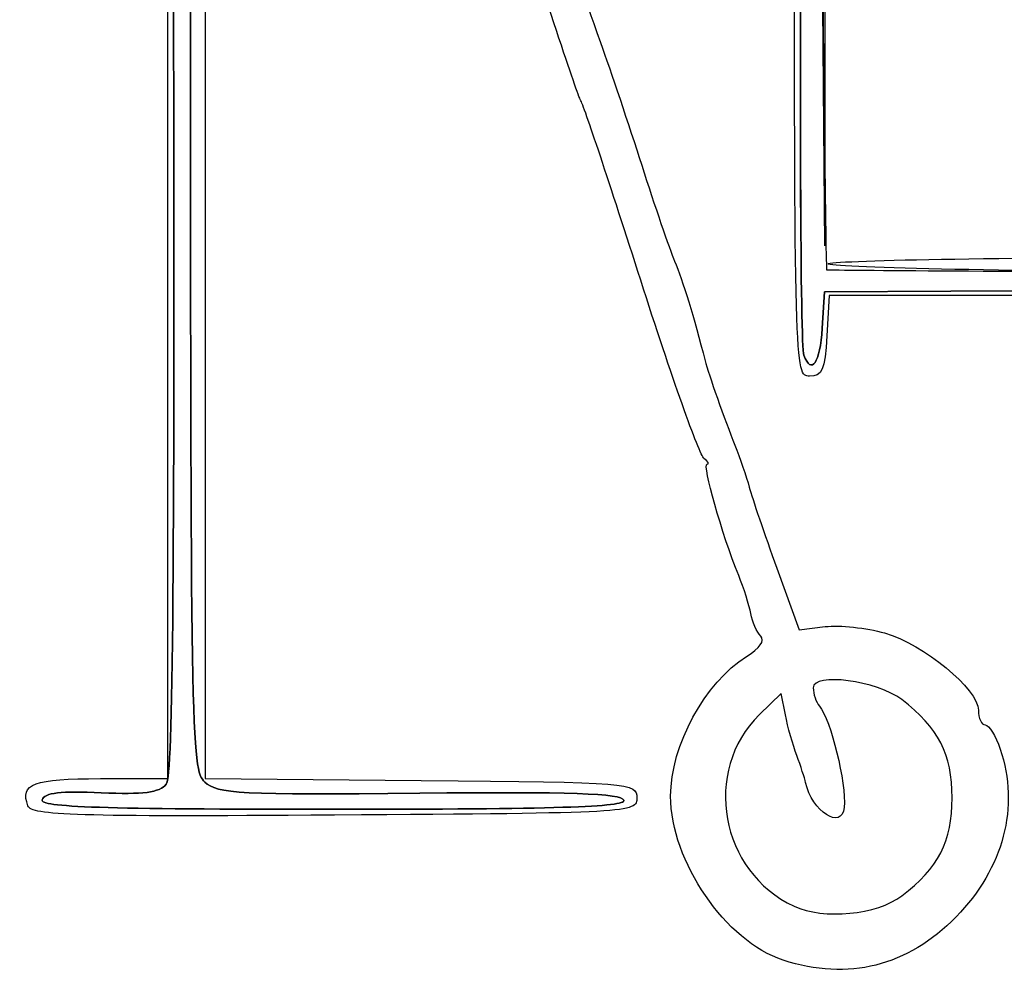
# Model space of a CAD drawing. Header units: millimetres. Extents: x 13 to 91, y 16 to 144.
# Tile 9 of 16: x 26 to 36, y 118 to 128. Entities that reach past the tile are written whole.
import ezdxf

# ---------------------------------------------------------------- set-up
doc = ezdxf.new("R2010")
doc.units = ezdxf.units.MM
doc.layers.add('Layer_1', color=7, linetype='CONTINUOUS')

msp = doc.modelspace()

# ---------------------------------------------------------------- linework, layer by layer
at = {"layer": 'Layer_1', "color": 7}
for points in [[(26.642669, 120.190717), (27.354016, 120.190717), (27.354016, 129.162457), (27.354016, 138.134196), (26.896544, 138.158557)], [(27.956251, 138.142304), (27.751817, 138.142304), (27.751817, 129.167756), (27.751817, 120.193208), (30.039176, 120.171658)], [(34.316743, 130.99416), (34.317937, 125.836125), (34.276955, 130.912931)], [(34.29128, 124.962915), (34.315542, 125.348752), (38.333337, 125.371252)], [(38.333337, 125.371248), (34.315542, 125.348748), (34.291292, 124.962911)], [(42.550033, 124.793688), (42.550033, 125.308137), (38.456835, 125.308137), (34.363638, 125.308137), (34.339587, 124.881686)], [(33.809432, 122.421032), (34.045767, 121.767722), (34.324009, 121.800888)], [(33.901106, 120.865445), (33.856274, 121.093414), (33.626661, 120.868818)]]:
    msp.add_lwpolyline(points, dxfattribs=at)
for points in [[(26.022342, 119.967337)], [(32.189147, 119.96169)], [(25.87295, 119.901605)], [(35.13521, 118.948063)], [(33.87796, 118.266692)]]:
    msp.add_lwpolyline(points, close=True, dxfattribs=at)
for points in [[(34.096816, 124.678609), (34.018536, 124.894311), (34.076997, 135.948954), (34.156422, 135.9491)], [(34.15641, 135.969348), (34.077025, 135.949), (34.018665, 124.893926), (34.096804, 124.678613)], [(34.278396, 130.77084), (34.301723, 127.922717), (34.328575, 125.58816), (34.338066, 125.582936)], [(34.156418, 124.455234), (33.998771, 124.455234), (33.997298, 124.509389), (33.997298, 130.303715)], [(31.729952, 127.379474), (31.700091, 127.42415), (31.343026, 128.502464), (30.936474, 129.775727)], [(31.419677, 129.53204), (31.742092, 128.543279), (31.720712, 128.606432), (31.942179, 127.988691)], [(27.414036, 129.215879), (27.429598, 122.322173), (27.412127, 120.22161), (27.338549, 120.131076)], [(27.33855, 120.131076), (27.412143, 120.22161), (27.429596, 122.322173), (27.414037, 129.215879)], [(27.746998, 120.154549), (27.600644, 120.289775), (27.596101, 120.559664), (27.595182, 129.173451)], [(27.59519, 129.173458), (27.596145, 120.559671), (27.60068, 120.289781), (27.747005, 120.154555)], [(31.942179, 127.988691), (32.046288, 127.698298), (32.242412, 127.11345), (32.37801, 126.689029)], [(32.368066, 125.470595), (32.046964, 126.475803), (31.759812, 127.334798), (31.729952, 127.379474)], [(32.37801, 126.689029), (32.513608, 126.264608), (32.670636, 125.807695), (32.726962, 125.673667)], [(32.726962, 125.673667), (32.811567, 125.472348), (32.932265, 125.078339), (33.050443, 124.617692)], [(34.355322, 125.643862), (34.355322, 125.68269), (36.192191, 125.714282), (38.449797, 125.714282)], [(34.338066, 125.582936), (34.347558, 125.577738), (36.193974, 125.566569), (38.441215, 125.55817)], [(38.441211, 125.558175), (36.193973, 125.56657), (34.355322, 125.605131), (34.355322, 125.643862)], [(33.037013, 123.583267), (32.990195, 123.61609), (32.689169, 124.465388), (32.368066, 125.470595)], [(34.096804, 124.678613), (34.17599, 124.460428), (34.268169, 124.595187), (34.29128, 124.962915)], [(34.291292, 124.962911), (34.26818, 124.595183), (34.175998, 124.460424), (34.096816, 124.678609)], [(34.339587, 124.881686), (34.319052, 124.517571), (34.29228, 124.455234), (34.156418, 124.455234)], [(33.050443, 124.617692), (33.084097, 124.486509), (33.259746, 123.987671), (33.365064, 123.724174)], [(33.365064, 123.724174), (33.418632, 123.590146), (33.487356, 123.389105), (33.517781, 123.277415)], [(33.07081, 123.522345), (33.099038, 123.523029), (33.083834, 123.550442), (33.037013, 123.583267)], [(33.405735, 122.343283), (33.228699, 122.780175), (33.01824, 123.521072), (33.07081, 123.522345)], [(33.517781, 123.277415), (33.548204, 123.165725), (33.679449, 122.780353), (33.809432, 122.421032)], [(33.534377, 121.938876), (33.517934, 122.027271), (33.460045, 122.209255), (33.405735, 122.343283)], [(33.639622, 121.701225), (33.598179, 121.743537), (33.55082, 121.850479), (33.534377, 121.938876)], [(34.324009, 121.800888), (34.477042, 121.819132), (34.760007, 121.788955), (34.95282, 121.733842)], [(33.487439, 121.483025), (33.630649, 121.571942), (33.687047, 121.652805), (33.639622, 121.701225)], [(34.95282, 121.733842), (35.366309, 121.615641), (35.946528, 121.137789), (35.946528, 120.915447)], [(32.684556, 120.005255), (32.684556, 120.540205), (33.048843, 121.210704), (33.487439, 121.483025)], [(35.135208, 121.027226), (34.870229, 121.22921), (34.196202, 121.31853), (34.196202, 121.151659)], [(34.196202, 121.151659), (34.196202, 121.087772), (34.225782, 121.000772), (34.261926, 120.95833)], [(34.261926, 120.95833), (34.382436, 120.816844), (34.547534, 120.141032), (34.523868, 119.886108)], [(35.668067, 119.987644), (35.668067, 120.452603), (35.526362, 120.729062), (35.135208, 121.027226)], [(33.626661, 120.868818), (33.015489, 120.270998), (33.208604, 119.201729), (33.993358, 118.838427)], [(34.021759, 120.434403), (33.980062, 120.546093), (33.925765, 120.740062), (33.901106, 120.865445)], [(35.946528, 120.915447), (35.946528, 120.829576), (35.97883, 120.759319), (36.018308, 120.759319)], [(36.018308, 120.759319), (36.057785, 120.759319), (36.12939, 120.644205), (36.177428, 120.503511)], [(34.114954, 120.150102), (34.105399, 120.194778), (34.063462, 120.322714), (34.021759, 120.434403)], [(36.177428, 120.503511), (36.385375, 119.894485), (36.213286, 119.24014), (35.710052, 118.726348)], [(25.87295, 119.901603), (25.785121, 120.135283), (25.932704, 120.190717), (26.642669, 120.190717)], [(27.338549, 120.131076), (27.26646, 120.042395), (27.096334, 120.020173), (26.649637, 120.041093)], [(26.649638, 120.041093), (27.096334, 120.020177), (27.266463, 120.042393), (27.33855, 120.131076)], [(30.027854, 120.036361), (28.108971, 120.017256), (27.882914, 120.02897), (27.746998, 120.154549)], [(27.747005, 120.154555), (27.882922, 120.028974), (28.108979, 120.017261), (30.027862, 120.036368)], [(30.039176, 120.171658), (32.266458, 120.150668), (32.326535, 120.145835), (32.326535, 119.987647)], [(34.523868, 119.886108), (34.500731, 119.63688), (34.180522, 119.843609), (34.114954, 120.150102)], [(26.649637, 120.041093), (26.226031, 120.060929), (26.046701, 120.039875), (26.022341, 119.967337)], [(26.022342, 119.967337), (26.046703, 120.03985), (26.226032, 120.060932), (26.649638, 120.041093)], [(32.189147, 119.961688), (32.165892, 120.032917), (31.61004, 120.052121), (30.027854, 120.036361)], [(30.027862, 120.036368), (31.610048, 120.052126), (32.165901, 120.032956), (32.189155, 119.961694)], [(26.022341, 119.967337), (25.995434, 119.887246), (26.6463, 119.865801), (29.104342, 119.865801)], [(29.104342, 119.865801), (26.646301, 119.865801), (25.995435, 119.887246), (26.022342, 119.967337)], [(32.189155, 119.961694), (32.212854, 119.889079), (31.463991, 119.865801), (29.104342, 119.865801)], [(29.104342, 119.865801), (31.46399, 119.865801), (32.212853, 119.889081), (32.189147, 119.96169)], [(32.326535, 119.987647), (32.326535, 119.828229), (32.266562, 119.824792), (29.122083, 119.803958)], [(33.87796, 118.266692), (33.267897, 118.464114), (32.684556, 119.31393), (32.684556, 120.005255)], [(35.135208, 118.948063), (35.526362, 119.246227), (35.668067, 119.522686), (35.668067, 119.987644)], [(29.122083, 119.803958), (26.369356, 119.785722), (25.911332, 119.799491), (25.87295, 119.901605)], [(33.993358, 118.838427), (34.306603, 118.69341), (34.872405, 118.747736), (35.13521, 118.948063)], [(35.710052, 118.726348), (35.194345, 118.199829), (34.569228, 118.042991), (33.87796, 118.266692)]]:
    msp.add_open_spline(points, degree=3, dxfattribs=at)

doc.saveas('drawing.dxf')
